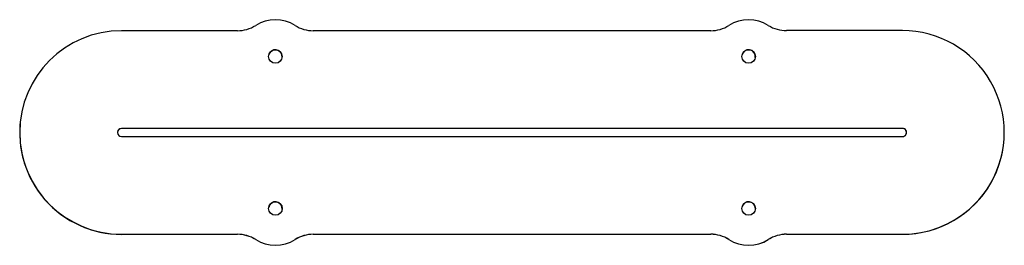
# Model space of a CAD drawing. Header units: inches. Extents: x -4.4 to 2.85, y -0.63 to 1.03.
import ezdxf

# ---------------------------------------------------------------- set-up
doc = ezdxf.new("R2010")
doc.units = ezdxf.units.IN
doc.header["$MEASUREMENT"] = 0

msp = doc.modelspace()

# ---------------------------------------------------------------- linework, layer by layer
at = {"color": 7, "linetype": 'Continuous'}
for p, q in [((-2.8006, 0.9506), (-3.6545, 0.9505)), ((0.6837, 0.9507), (-2.2427, 0.9506)), ((2.0955, 0.9508), (1.2417, 0.9508)), ((-4.3981, 0.2979), (-4.3981, 0.2975)), ((-3.6544, 0.2306), (-3.6545, 0.2302)), ((2.0955, 0.2304), (-3.6545, 0.2302)), ((2.0956, 0.2309), (-3.6544, 0.2306)), ((2.0956, 0.2309), (2.0955, 0.2304)), ((-3.6544, 0.1706), (2.0956, 0.1709)), ((2.8392, 0.1031), (2.8392, 0.1035)), ((-3.6544, -0.5493), (-2.8005, -0.5493)), ((-3.6544, -0.5493), (-3.6544, -0.5498)), ((-3.6544, -0.5498), (-2.8006, -0.5497)), ((-2.8005, -0.5493), (-2.8006, -0.5497)), ((-2.2425, -0.5493), (-2.2426, -0.5497)), ((-2.2426, -0.5497), (0.6837, -0.5495)), ((-2.2425, -0.5493), (0.6838, -0.5491)), ((0.6838, -0.5491), (0.6837, -0.5495)), ((1.2418, -0.5491), (1.2417, -0.5495)), ((1.2417, -0.5495), (2.0956, -0.5495)), ((1.2418, -0.5491), (2.0956, -0.549)), ((2.0956, -0.549), (2.0956, -0.5495)), ((-2.6667, -0.5881), (-2.6667, -0.5886)), ((-2.3764, -0.5881), (-2.3765, -0.5886)), ((0.8177, -0.588), (0.8176, -0.5884)), ((1.1079, -0.588), (1.1079, -0.5884))]:
    msp.add_line(p, q, dxfattribs=at)
for centre in [(-2.5216, 0.7606), (0.9627, 0.7608), (-2.5215, -0.3593), (0.9628, -0.3591)]:
    msp.add_circle(centre, 0.05, dxfattribs=at)
for centre, radius, start, end in [((-2.5216, 0.7605), 0.271, 57.62744, 122.37822), ((0.9627, 0.7607), 0.271, 57.62744, 122.37822), ((-3.6544, 0.2006), 0.7499, 90.00437, 270.00437), ((-2.8007, 1.2006), 0.25, 270.00252, 302.37868), ((-2.2427, 1.2006), 0.25, 237.62768, 270.00292), ((0.6837, 1.2007), 0.25, 270.00252, 302.37868), ((1.2417, 1.2008), 0.25, 237.62768, 270.00292), ((2.0956, 0.2009), 0.7499, 270.00437, 90.00437), ((-2.5217, 0.7602), 0.05, 352.54628, 172.53809), ((0.9626, 0.7603), 0.05, 352.54628, 172.53809), ((-3.6545, 0.2002), 0.75, 172.5457, 270.00604), ((-3.6544, 0.2006), 0.03, 90.00437, 270.00437), ((-3.6545, 0.2002), 0.03, 89.99989, 172.53994), ((2.0955, 0.2004), 0.03, 352.54545, 90.00629), ((2.0956, 0.2009), 0.03, 270.00437, 90.00437), ((2.0956, 0.2005), 0.7499, 270.00005, 352.53978), ((-2.5216, -0.3597), 0.05, 352.54628, 172.53809), ((0.9627, -0.3596), 0.05, 352.54628, 172.53809), ((-2.8006, -0.7997), 0.25, 57.62768, 90.00292), ((-2.8005, -0.7993), 0.25, 57.62768, 90.00292), ((-2.2426, -0.7997), 0.25, 90.00252, 122.37868), ((-2.2425, -0.7993), 0.25, 90.00252, 122.37868), ((0.6838, -0.7996), 0.25, 57.62768, 90.00292), ((0.6838, -0.7991), 0.25, 57.62768, 90.00292), ((1.2418, -0.7991), 0.25, 90.00252, 122.37868), ((1.2417, -0.7995), 0.25, 90.00252, 122.37868), ((-2.5215, -0.3592), 0.271, 237.62744, 302.37822), ((-2.5216, -0.3597), 0.271, 237.62744, 302.37822), ((0.9627, -0.3595), 0.271, 237.62744, 302.37822), ((0.9628, -0.3591), 0.271, 237.62744, 302.37822)]:
    msp.add_arc(centre, radius, start, end, dxfattribs=at)

doc.saveas('drawing.dxf')
